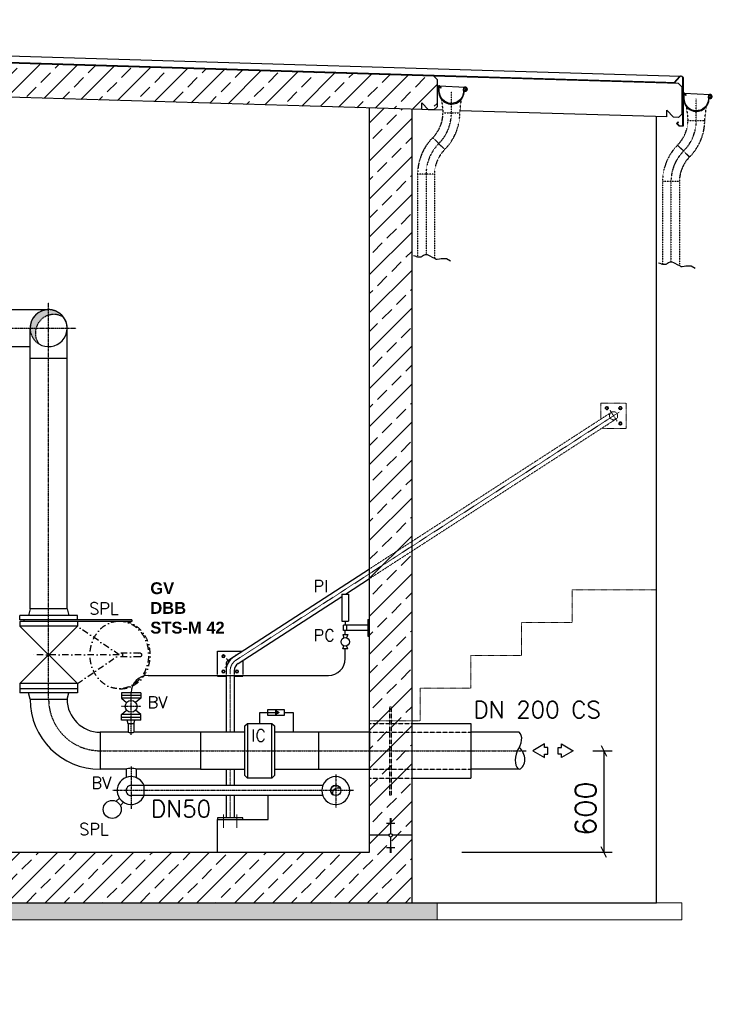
# Model space of a CAD drawing. Header units: millimetres. Extents: x -197187 to 231260338, y -45270 to 70505.
# Tile 26 of 85: x -29750 to -25649, y 2478 to 8303. Entities that reach past the tile are written whole.
import ezdxf
from ezdxf.enums import TextEntityAlignment as Align

# ---------------------------------------------------------------- set-up
doc = ezdxf.new("R2010")
doc.units = ezdxf.units.MM
doc.header["$LTSCALE"] = 0.5
for name, pattern in [('DASHDOT', [1, 0.5, -0.25, 0, -0.25]), ('HIDDEN', [0.375, 0.25, -0.125]), ('JIS_02_1.0', [2, 1, -1]), ('MITTE2', [28.575, 19.05, -3.175, 3.175, -3.175])]:
    doc.linetypes.add(name, pattern=pattern)
for name, color, linetype in [('21', 7, 'Continuous'), ('41', 7, 'Continuous'), ('42', 7, 'Continuous'), ('BEMAßUNG', 7, 'Continuous'), ('Beschriftung', 7, 'Continuous'), ('P-MU050ENTL', 7, 'Continuous'), ('P-MU150AUSL', 7, 'Continuous'), ('P-MU200AUSL', 7, 'Continuous'), ('P-MU200EINL', 7, 'Continuous')]:
    doc.layers.add(name, color=color, linetype=linetype)
doc.styles.add('ROMANS', font='ROMANS', dxfattribs={"height": 0.2})

msp = doc.modelspace()

# ---------------------------------------------------------------- hatches: boundary and pattern name
at = {"lineweight": 5}
h = msp.add_hatch(dxfattribs=at)
h.set_pattern_fill('ANSI33', color=256, scale=25)
h.set_pattern_definition([(45, (6099.8, -19317.34), (-112.2532, 112.2532), []), (45, (6212.05, -19317.34), (-112.2532, 112.2532), [79.375, -39.6875])])
h.paths.add_polyline_path([(-38328.524, 8280.693), (-38308.533, 8300.093), (-27299.064, 7969.809), (-27279.073, 7949.209), (-27279.073, 7788.471), (-27299.064, 7769.071), (-27329.005, 7769.969), (-27369.005, 7811.169), (-27369.005, 7771.169), (-38308.533, 8099.355), (-38328.524, 8119.955)])
h = msp.add_hatch(dxfattribs=at)
h.set_pattern_fill('ANSI33', color=256, scale=25)
h.set_pattern_definition([(45, (6100, -19369.34), (-112.2532, 112.2532), []), (45, (6212.25, -19369.34), (-112.2532, 112.2532), [79.375, -39.6875])])
h.paths.add_polyline_path([(-27429.005, 7772.969), (-27679.005, 7780.469), (-27679.005, 3378.469), (-33664.005, 3378.469), (-33664.005, 3348.469), (-33694.005, 3348.469), (-33694.005, 2878.469), (-34194.005, 2878.469), (-34194.005, 3378.469), (-37929.005, 3378.469), (-37929.005, 8087.969), (-38177.137, 8095.413), (-38179.005, 3078.469), (-34444.005, 3078.469), (-34444.005, 2578.469), (-33444.005, 2578.469), (-33444.005, 3078.469), (-27429.005, 3078.469)])
h = msp.add_hatch(color=256)
h.dxf.hatch_style = 1
h.paths.add_polyline_path([(-28213.244, 4205.073), (-28233.331, 4193.476), (-28233.331, 4216.669)])
at = {"layer": 'Beschriftung', "lineweight": 5}
h = msp.add_hatch(dxfattribs=at)
h.set_pattern_fill('BETON_UNBEWEHRT', color=256, scale=200, angle=90, pattern_type=2)
h.set_pattern_definition([(135, (-38179.005, 48240.51), (-35.35534, -35.35534), [25, -12.5])])
h.paths.add_polyline_path([(-34444.005, 3078.469), (-38329.005, 3078.469), (-38329.005, 2978.469), (-34444.005, 2978.469)])
h.paths.add_polyline_path([(-33444.005, 2578.469), (-34444.005, 2578.469), (-34444.005, 2478.469), (-33444.005, 2478.469)])
h.paths.add_polyline_path([(-27279.005, 3078.469), (-33444.005, 3078.469), (-33444.005, 2978.469), (-27279.005, 2978.469)])
at = {"layer": 'P-MU200EINL', "linetype": 'Continuous'}
h = msp.add_hatch(color=256, dxfattribs=at)
h.paths.add_polyline_path([(-29579.005, 6588.019), (-29579.005, 6554.785, -0.21320619), (-29490.43, 6542.933, 0.23986311)])
h.paths.add_polyline_path([(-29579.005, 6554.785), (-29579.005, 6588.019, 0.41421356), (-29688.555, 6478.469), (-29653.694, 6478.469, -0.26018096)])
h.paths.add_polyline_path([(-29636.559, 6385.255, -0.22747547), (-29653.694, 6478.469), (-29688.555, 6478.469, 0.26004884)])

# ---------------------------------------------------------------- linework, layer by layer
for p, q in [((-27299.064, 7969.809), (-38334.006, 8300.857)), ((-36956.831, 8303.209), (-25838.308, 7969.653)), ((-36918.863, 8265.241), (-25874.938, 7932.536)), ((-25924.087, 7931.061), (-36916.694, 8263.072)), ((-27369.005, 7771.169), (-38334.006, 8100.119)), ((-27279.073, 7949.209), (-27299.064, 7969.809)), ((-27279.073, 7949.209), (-27279.073, 7788.471)), ((-25829.073, 7905.709), (-25849.064, 7926.309)), ((-27266.625, 7912.795), (-27111.587, 7904.795)), ((-25829.073, 7905.709), (-25829.073, 7744.971)), ((-25816.625, 7869.295), (-25661.587, 7861.295)), ((-27369.005, 7771.169), (-27369.005, 7811.169)), ((-27369.005, 7811.169), (-27329.005, 7769.969)), ((-27299.064, 7769.071), (-27329.005, 7769.969)), ((-27299.064, 7769.071), (-27279.073, 7788.471)), ((-25919.005, 7727.669), (-25919.005, 7767.669)), ((-25919.005, 7767.669), (-25879.005, 7726.469)), ((-25849.064, 7725.571), (-25879.005, 7726.469)), ((-25849.064, 7725.571), (-25829.073, 7744.971)), ((-28517.119, 4512.489), (-27679.005, 5054.469)), ((-27820.548, 4905.419), (-27679.005, 4996.95)), ((-28457.006, 4493.843), (-27842.725, 4891.078)), ((-28528.155, 4451.857), (-28528.155, 4429.109)), ((-28479.855, 4451.857), (-28479.855, 4429.109)), ((-28528.155, 4418.029), (-28528.155, 4088.019)), ((-28479.855, 4418.029), (-28479.855, 4088.019)), ((-28329.005, 4140.469), (-28329.005, 4205.073)), ((-28329.005, 4205.073), (-28233.331, 4205.073)), ((-28185.042, 4205.073), (-28130.718, 4205.073)), ((-28130.718, 4205.073), (-28130.718, 4088.019)), ((-28528.155, 3868.919), (-28528.155, 3773.069)), ((-28479.855, 3868.919), (-28479.855, 3773.069)), ((-28528.155, 3712.769), (-28528.155, 3582.469)), ((-28479.855, 3712.769), (-28479.855, 3582.469)), ((-28279.005, 3572.469), (-28279.005, 3712.769)), ((-28579.005, 3378.469), (-28579.005, 3572.469)), ((-28579.005, 3572.469), (-28279.005, 3572.469)), ((-27559.005, 3578.122), (-27549.005, 3578.122)), ((-27559.005, 3574.602), (-27549.005, 3574.602)), ((-27559.005, 3571.082), (-27549.005, 3571.082)), ((-27559.005, 3567.563), (-27549.005, 3567.563)), ((-27559.005, 3564.043), (-27549.005, 3564.043)), ((-27559.005, 3560.523), (-27549.005, 3560.523)), ((-27559.005, 3557.003), (-27549.005, 3557.003)), ((-27559.005, 3553.483), (-27549.005, 3553.483)), ((-27554.005, 3578.469), (-27554.005, 3488.822)), ((-27579.005, 3549.963), (-27529.005, 3549.963)), ((-27564.358, 3478.469), (-27679.005, 3478.469)), ((-27554.005, 3468.116), (-27554.005, 3378.469)), ((-27429.005, 3478.469), (-27543.653, 3478.469)), ((-27579.005, 3406.975), (-27529.005, 3406.975)), ((-27559.005, 3403.455), (-27549.005, 3403.455)), ((-27559.005, 3399.935), (-27549.005, 3399.935)), ((-27559.005, 3396.415), (-27549.005, 3396.415)), ((-27559.005, 3392.895), (-27549.005, 3392.895)), ((-27559.005, 3389.375), (-27549.005, 3389.375)), ((-27559.005, 3385.856), (-27549.005, 3385.856)), ((-27559.005, 3382.336), (-27549.005, 3382.336)), ((-27559.005, 3378.816), (-27549.005, 3378.816))]:
    msp.add_line(p, q)
at = {"linetype": 'DASHDOT', "ltscale": 0.2}
for p, q in [((-27194.208, 7751.259), (-27194.208, 7879.221)), ((-25744.208, 7707.759), (-25744.208, 7835.721)), ((-27344.316, 7388.866), (-27344.316, 6914.021)), ((-25894.316, 7345.366), (-25894.316, 6870.521))]:
    msp.add_line(p, q, dxfattribs=at)
at = {"linetype": 'HIDDEN', "ltscale": 0.5}
for p, q in [((-27252.447, 7831.137), (-27244.208, 7751.259)), ((-27144.208, 7751.259), (-27135.232, 7832.044)), ((-27244.208, 7751.259), (-27144.208, 7751.259)), ((-25802.447, 7787.637), (-25794.208, 7707.759)), ((-25694.208, 7707.759), (-25685.232, 7788.544)), ((-25794.208, 7707.759), (-25694.208, 7707.759)), ((-27304.617, 7605.418), (-27233.906, 7534.707)), ((-25854.617, 7561.918), (-25783.906, 7491.207)), ((-27294.316, 7388.866), (-27394.316, 7388.866)), ((-27394.316, 7388.866), (-27394.316, 6901.137)), ((-27294.316, 7388.866), (-27294.316, 6892.61)), ((-25844.316, 7345.366), (-25944.316, 7345.366)), ((-25944.316, 7345.366), (-25944.316, 6857.637)), ((-25844.316, 7345.366), (-25844.316, 6849.11))]:
    msp.add_line(p, q, dxfattribs=at)
at = {"linetype": 'MITTE2', "lineweight": 18, "ltscale": 0.5}
for p, q in [((-26201.639, 5981.073), (-27679.005, 5025.709)), ((-27679.005, 5025.709), (-28470.12, 4514.122)), ((-28504.005, 4451.857), (-28504.005, 4429.109)), ((-28504.005, 4418.029), (-28504.005, 4088.019)), ((-28504.005, 3868.919), (-28504.005, 3773.069)), ((-28504.005, 3712.769), (-28504.005, 3582.469))]:
    msp.add_line(p, q, dxfattribs=at)
at = {"linetype": 'JIS_02_1.0', "lineweight": 5, "ltscale": 3}
for p, q in [((-27679.005, 5054.469), (-26247.119, 5980.422)), ((-26254.936, 5992.509), (-26213.075, 5927.776)), ((-27679.005, 4996.95), (-26220.891, 5939.863))]:
    msp.add_line(p, q, dxfattribs=at)
at = {"linetype": 'MITTE2', "lineweight": 18, "ltscale": 3}
for p, q in [((-28524.936, 4524.576), (-28512.414, 4505.213)), ((-28524.311, 4479.078), (-28536.372, 4471.279))]:
    msp.add_line(p, q, dxfattribs=at)
at = {"linetype": 'MITTE2', "lineweight": 18}
for p, q in [((-28544.005, 3600.646), (-28544.005, 3521.937)), ((-28464.005, 3600.646), (-28464.005, 3521.937))]:
    msp.add_line(p, q, dxfattribs=at)
at = {"lineweight": 5}
for p, q in [((-33444.005, 3078.469), (-27279.005, 3078.469)), ((-27279.005, 3078.469), (-27279.005, 2978.469)), ((-27279.005, 3078.469), (-25829.005, 3078.469)), ((-25829.005, 3078.469), (-25829.005, 2978.469)), ((-27279.005, 2978.469), (-33444.005, 2978.469)), ((-25829.005, 2978.469), (-27279.005, 2978.469))]:
    msp.add_line(p, q, dxfattribs=at)
for points in [[(-25858.214, 7689.86), (-25844.072, 7675.717), (-25824.072, 7675.717), (-25824.072, 7958.426, 0.67907867), (-25841.352, 7965.282), (-25874.05, 7930.561), (-25924.027, 7929.062), (-25924.087, 7931.061), (-25874.938, 7932.536), (-25842.808, 7966.653, -0.67907867), (-25822.072, 7958.426), (-25822.072, 7673.717), (-25844.901, 7673.717), (-25861.043, 7689.86), (-25852.557, 7698.345), (-25851.143, 7696.931)], [(-27270.708, 7879.221), (-27268.768, 7867.194, 1), (-27119.648, 7891.248, -2.6392636), (-27111.278, 7884.389), (-27111.574, 7884.402), (-27111.848, 7884.55), (-27111.926, 7884.692), (-27111.954, 7884.905), (-27111.807, 7885.207), (-27108.107, 7890.043), (-27110.067, 7891.815), (-27116.003, 7884.174), (-27116.212, 7883.624), (-27116.162, 7882.418), (-27116.056, 7881.84), (-27115.945, 7881.431), (-27115.583, 7880.971, 3.61839324), (-27123.678, 7890.598, -1), (-27264.738, 7867.844), (-27266.573, 7879.221), (-27266.573, 7905.375, -0.66817864), (-27264.25, 7906.337), (-27256.95, 7899.038), (-27254.064, 7901.924), (-27263.739, 7911.599, 0.66817864), (-27270.708, 7908.713)], [(-25820.708, 7835.721), (-25818.768, 7823.694, 1), (-25669.648, 7847.748, -2.6392636), (-25661.278, 7840.889), (-25661.574, 7840.902), (-25661.848, 7841.05), (-25661.926, 7841.192), (-25661.954, 7841.405), (-25661.807, 7841.707), (-25658.107, 7846.543), (-25660.067, 7848.315), (-25666.003, 7840.674), (-25666.212, 7840.124), (-25666.162, 7838.918), (-25666.056, 7838.34), (-25665.945, 7837.931), (-25665.583, 7837.471, 3.61839324), (-25673.678, 7847.098, -1), (-25814.738, 7824.344), (-25816.573, 7835.721), (-25816.573, 7861.875, -0.66817864), (-25814.25, 7862.837), (-25806.95, 7855.538), (-25804.064, 7858.424), (-25813.739, 7868.099, 0.66817864), (-25820.708, 7865.213)]]:
    msp.add_lwpolyline(points, format="xyb", close=True)
at = {"lineweight": 25}
for points in [[(-27418.814, 6909.104), (-27410.943, 6906.153), (-27405.04, 6904.186), (-27402.089, 6902.219), (-27395.202, 6901.236), (-27386.347, 6900.252), (-27372.573, 6901.236), (-27369.621, 6903.203), (-27365.686, 6906.153), (-27359.783, 6910.087), (-27346.993, 6914.021), (-27338.138, 6914.021), (-27329.283, 6910.087), (-27321.412, 6906.153), (-27307.638, 6899.269), (-27289.929, 6890.417), (-27285.009, 6887.466), (-27278.122, 6886.483), (-27265.332, 6889.433), (-27255.493, 6891.4), (-27246.639, 6891.4), (-27224.01, 6891.4), (-27200.397, 6877.631)], [(-25968.814, 6865.604), (-25960.943, 6862.653), (-25955.04, 6860.686), (-25952.089, 6858.719), (-25945.202, 6857.736), (-25936.347, 6856.752), (-25922.573, 6857.736), (-25919.621, 6859.703), (-25915.686, 6862.653), (-25909.783, 6866.587), (-25896.993, 6870.521), (-25888.138, 6870.521), (-25879.283, 6866.587), (-25871.412, 6862.653), (-25857.638, 6855.769), (-25839.929, 6846.917), (-25835.009, 6843.966), (-25828.122, 6842.983), (-25815.332, 6845.933), (-25805.493, 6847.9), (-25796.639, 6847.9), (-25774.01, 6847.9), (-25750.397, 6834.131)]]:
    msp.add_lwpolyline(points, dxfattribs=at)
at = {"linetype": 'JIS_02_1.0', "lineweight": 5, "ltscale": 3}
for points in [[(-26309.005, 5940.402), (-26309.005, 6035.143), (-26159.005, 6035.143), (-26159.005, 5885.143), (-26305.511, 5885.143)], [(-26268.56, 5909.038), (-26269.555, 5907.435), (-26271.116, 5907.385)], [(-27679.005, 4154.469), (-27379.005, 4154.469), (-27379.005, 4348.469), (-27079.005, 4348.469), (-27079.005, 4542.469), (-26779.005, 4542.469), (-26779.005, 4736.469), (-26479.005, 4736.469), (-26479.005, 4930.469), (-25979.005, 4930.469)]]:
    msp.add_lwpolyline(points, dxfattribs=at)
for points in [[(-26264.768, 6005.143), (-26269.555, 6012.85), (-26278.624, 6013.143), (-26283.243, 6005.143), (-26278.455, 5997.435), (-26269.386, 5997.143)], [(-26203.243, 6005.143), (-26198.455, 6012.85), (-26189.386, 6013.143), (-26184.768, 6005.143), (-26189.555, 5997.435), (-26198.624, 5997.143)], [(-26203.243, 5915.143), (-26198.455, 5907.435), (-26189.386, 5907.143), (-26184.768, 5915.143), (-26189.555, 5922.85), (-26198.624, 5923.143)]]:
    msp.add_lwpolyline(points, close=True, dxfattribs=at)
for points in [[(-28579.005, 4429.109), (-28579.005, 4567.209), (-28432.499, 4567.209)], [(-28429.005, 4511.95), (-28429.005, 4429.109)], [(-28528.155, 4417.209), (-28579.005, 4417.209), (-28579.005, 4418.029)], [(-28429.005, 4418.029), (-28429.005, 4417.209), (-28479.855, 4417.209)]]:
    msp.add_lwpolyline(points)
at = {"lineweight": 5}
for points in [[(-28534.768, 4537.209), (-28539.555, 4544.917), (-28548.624, 4545.209), (-28553.243, 4537.209), (-28548.455, 4529.502), (-28539.386, 4529.209)], [(-28534.768, 4447.209), (-28539.555, 4439.502), (-28548.624, 4439.209), (-28553.243, 4447.209), (-28548.455, 4454.917), (-28539.386, 4455.209)], [(-28473.243, 4447.209), (-28468.455, 4439.502), (-28459.386, 4439.209), (-28454.768, 4447.209), (-28459.555, 4454.917), (-28468.624, 4455.209)]]:
    msp.add_lwpolyline(points, close=True, dxfattribs=at)
msp.add_lwpolyline([(-28469.451, 4543.314), (-28468.455, 4544.917), (-28466.894, 4544.967)], dxfattribs=at)
for points in [[(-28185.042, 4186.971), (-28281.619, 4186.971), (-28281.619, 4223.174), (-28185.042, 4223.174)], [(-28213.244, 4205.073), (-28233.331, 4193.476), (-28233.331, 4216.669)], [(-28579.005, 3572.469), (-28429.005, 3572.469), (-28429.005, 3582.469), (-28579.005, 3582.469)]]:
    msp.add_lwpolyline(points, close=True)
at = {"linetype": 'JIS_02_1.0', "lineweight": 5, "ltscale": 3}
for centre, radius in [((-26274.005, 6005.143), 10), ((-26274.005, 6005.143), 5.25), ((-26194.005, 6005.143), 10), ((-26194.005, 6005.143), 5.25), ((-26234.005, 5960.143), 24.15), ((-26194.005, 5915.143), 10), ((-26194.005, 5915.143), 5.25)]:
    msp.add_circle(centre, radius, dxfattribs=at)
at = {"lineweight": 5}
for centre, radius in [((-28544.005, 4537.209), 10), ((-28544.005, 4537.209), 5.25), ((-28544.005, 4447.209), 10), ((-28544.005, 4447.209), 5.25), ((-28464.005, 4447.209), 10), ((-28464.005, 4447.209), 5.25)]:
    msp.add_circle(centre, radius, dxfattribs=at)
msp.add_circle((-27554.005, 3478.469), 10.353)
at = {"linetype": 'HIDDEN', "ltscale": 0.5}
for centre, radius, start, end in [((-27450.458, 7751.259), 206.25, 315, 0), ((-27450.458, 7751.259), 306.25, 315, 0), ((-26000.458, 7707.759), 206.25, 315, 0), ((-26000.458, 7707.759), 306.25, 315, 0), ((-27088.066, 7388.866), 306.25, 135, 180), ((-27088.066, 7388.866), 206.25, 135, 180), ((-25638.066, 7345.366), 306.25, 135, 180), ((-25638.066, 7345.366), 206.25, 135, 180)]:
    msp.add_arc(centre, radius, start, end, dxfattribs=at)
at = {"linetype": 'DASHDOT', "ltscale": 0.2}
for centre, start, end in [((-27450.458, 7751.259), 315, 0), ((-26000.458, 7707.759), 315, 0), ((-27088.066, 7388.866), 135, 180), ((-25638.066, 7345.366), 135, 180)]:
    msp.add_arc(centre, 256.25, start, end, dxfattribs=at)
at = {"linetype": 'JIS_02_1.0', "lineweight": 5, "ltscale": 3}
msp.add_arc((-26274.005, 5915.143), 10, 266.8229882, 338.9558163, dxfattribs=at)
at = {"lineweight": 5}
msp.add_arc((-28464.005, 4537.209), 10, 86.8229882, 158.9558163, dxfattribs=at)
for centre, radius, end in [((-28429.855, 4451.857), 98.3, 180), ((-28504.005, 4492.209), 24.15, 212.824649), ((-28429.855, 4451.857), 50, 180)]:
    msp.add_arc(centre, radius, 122.8894022, end)
at = {"linetype": 'MITTE2', "lineweight": 18, "ltscale": 0.5}
msp.add_arc((-28429.855, 4451.857), 74.15, 122.8894022, 180, dxfattribs=at)
at = {"layer": '21', "linetype": 'Continuous', "ltscale": 10}
for p, q in [((-27429.005, 7772.969), (-27429.005, 3078.469)), ((-27822.725, 4523.569), (-27822.725, 4580.419)), ((-27679.005, 4108.469), (-27679.005, 3918.469)), ((-33664.005, 3378.469), (-27679.005, 3378.469)), ((-32944.005, 3078.469), (-27429.005, 3078.469))]:
    msp.add_line(p, q, dxfattribs=at)
at = {"layer": '41', "linetype": 'Continuous', "ltscale": 10}
for p, q in [((-27679.005, 3378.469), (-27679.005, 7780.469)), ((-25979.005, 3078.469), (-25979.005, 7729.469)), ((-27842.725, 4905.419), (-27802.725, 4905.419)), ((-27842.725, 4905.419), (-27842.725, 4745.419)), ((-27802.725, 4905.419), (-27802.725, 4745.419)), ((-27842.725, 4745.419), (-27802.725, 4745.419)), ((-27832.725, 4690.419), (-27832.725, 4720.419)), ((-27689.005, 4720.419), (-27832.725, 4720.419)), ((-27822.725, 4745.419), (-27822.725, 4720.419)), ((-27812.725, 4690.419), (-27812.725, 4720.419)), ((-27689.005, 4755.419), (-27689.005, 4655.419)), ((-27689.005, 4755.419), (-27679.005, 4755.419)), ((-27837.725, 4665.419), (-27807.725, 4665.419)), ((-27837.725, 4665.419), (-27831.046, 4646.494)), ((-27837.725, 4665.419), (-27831.046, 4646.494)), ((-27689.005, 4690.419), (-27832.725, 4690.419)), ((-27822.725, 4665.419), (-27822.725, 4690.419)), ((-27807.725, 4665.419), (-27814.405, 4646.494)), ((-27689.005, 4655.419), (-27679.005, 4655.419)), ((-27837.725, 4580.419), (-27831.046, 4599.344)), ((-27807.725, 4580.419), (-27837.725, 4580.419)), ((-27807.725, 4580.419), (-27814.405, 4599.344)), ((-28990.505, 4423.569), (-28952.005, 4423.569)), ((-28952.005, 4423.569), (-27922.725, 4423.569)), ((-29033.005, 4322.019), (-29148.005, 4322.019)), ((-29148.005, 4322.019), (-29148.005, 4290.019)), ((-29033.005, 4322.019), (-29033.005, 4290.019)), ((-29033.005, 4306.019), (-29148.005, 4306.019)), ((-29033.005, 4290.019), (-29148.005, 4290.019)), ((-29148.005, 4290.019), (-29117.145, 4263.72)), ((-29033.005, 4290.019), (-29063.866, 4263.72)), ((-29148.005, 4192.019), (-29117.145, 4218.318)), ((-29033.005, 4192.019), (-29063.866, 4218.318)), ((-29033.005, 4192.019), (-29148.005, 4192.019)), ((-29148.005, 4160.019), (-29148.005, 4192.019)), ((-29033.005, 4176.019), (-29148.005, 4176.019)), ((-29033.005, 4160.019), (-29148.005, 4160.019)), ((-29107.355, 4138.019), (-29113.25, 4160.019)), ((-29073.655, 4138.019), (-29107.355, 4138.019)), ((-29107.355, 4138.019), (-29107.355, 4088.019)), ((-29073.655, 4138.019), (-29067.76, 4160.019)), ((-29073.655, 4138.019), (-29073.655, 4088.019)), ((-29033.005, 4160.019), (-29033.005, 4192.019)), ((-27429.005, 3078.469), (-25979.005, 3078.469))]:
    msp.add_line(p, q, dxfattribs=at)
at = {"layer": '41', "linetype": 'DASHDOT', "ltscale": 10}
for p, q in [((-29090.505, 4073.199), (-29090.505, 4322.019)), ((-29033.005, 4241.019), (-29148.005, 4241.019))]:
    msp.add_line(p, q, dxfattribs=at)
at = {"layer": '41', "linetype": 'Continuous', "ltscale": 10}
for centre, radius in [((-27822.725, 4622.919), 25), ((-29090.505, 4241.019), 35)]:
    msp.add_circle(centre, radius, dxfattribs=at)
for centre, start, end in [((-27922.725, 4523.569), 270, 0), ((-28990.505, 4323.569), 90, 180)]:
    msp.add_arc(centre, 100, start, end, dxfattribs=at)
at = {"layer": 'BEMAßUNG', "linetype": 'Continuous', "ltscale": 10}
for p, q in [((-26356.602, 3978.469), (-26243.299, 3978.469)), ((-26307.576, 4009.719), (-26276.326, 3947.219)), ((-26291.951, 3978.469), (-26291.951, 3378.469)), ((-27132.943, 3378.469), (-26243.299, 3378.469)), ((-26276.326, 3347.219), (-26307.576, 3409.719))]:
    msp.add_line(p, q, dxfattribs=at)
at = {"layer": 'P-MU050ENTL', "linetype": 'Continuous', "ltscale": 10}
for p, q in [((-29120.655, 3868.919), (-29120.655, 3819.712)), ((-29060.355, 3868.919), (-29060.355, 3819.712)), ((-27955.799, 3773.069), (-29090.505, 3773.069)), ((-29014.505, 3773.069), (-29014.505, 3712.769)), ((-29159.888, 3698.285), (-29178.853, 3679.32)), ((-29135.14, 3673.536), (-29154.105, 3654.571)), ((-27955.799, 3712.769), (-29090.505, 3712.769))]:
    msp.add_line(p, q, dxfattribs=at)
at = {"layer": 'P-MU050ENTL', "linetype": 'DASHDOT', "ltscale": 10}
for p, q in [((-29090.505, 3885.864), (-29090.505, 3634.05)), ((-27879.005, 3838.318), (-27879.005, 3642.317)), ((-27773.266, 3742.919), (-29199.374, 3742.919))]:
    msp.add_line(p, q, dxfattribs=at)
at = {"layer": 'P-MU050ENTL', "linetype": 'Continuous', "ltscale": 10}
msp.add_lwpolyline([(-27851.855, 3756.03, 1.37095256), (-27893.463, 3716.462, -0.72941984), (-27851.855, 3756.03)], format="xyb", dxfattribs=at)
for centre, radius in [((-27879.005, 3742.919), 30.15), ((-29202.228, 3631.196), 53.5)]:
    msp.add_circle(centre, radius, dxfattribs=at)
for centre, radius, start, end in [((-29090.505, 3742.919), 82.5, 90, 338.5644417), ((-29090.505, 3742.919), 82.5, 21.4355583, 90), ((-27879.005, 3742.919), 82.5, 90, 89.999427), ((-29090.505, 3742.919), 30.15, 89.9999167, 270.0000833), ((-29090.505, 3742.919), 30.15, 179.6599611, 182.5365722)]:
    msp.add_arc(centre, radius, start, end, dxfattribs=at)
at = {"layer": 'P-MU200AUSL', "linetype": 'HIDDEN', "ltscale": 10}
for p, q in [((-27559.005, 3716.519), (-27559.005, 4240.419)), ((-27559.005, 4240.419), (-27549.005, 4240.419)), ((-27549.005, 3716.519), (-27549.005, 4240.419)), ((-27679.005, 4140.419), (-27429.005, 4140.419)), ((-27679.005, 3816.519), (-27429.005, 3816.519)), ((-27559.005, 3716.519), (-27549.005, 3716.519))]:
    msp.add_line(p, q, dxfattribs=at)
at = {"layer": 'P-MU200AUSL', "ltscale": 100}
for p, q in [((-27429.005, 4140.419), (-27079.005, 4140.419)), ((-27079.005, 4140.419), (-27079.005, 3816.519)), ((-27429.005, 3816.519), (-27079.005, 3816.519))]:
    msp.add_line(p, q, dxfattribs=at)
at = {"layer": 'P-MU200EINL'}
for p, q in [((-25849.064, 7926.309), (-27299.064, 7969.809)), ((-27245.88, 7767.475), (-27369.005, 7771.169)), ((-25919.005, 7727.669), (-27142.75, 7764.381))]:
    msp.add_line(p, q, dxfattribs=at)
at = {"layer": 'P-MU200EINL', "linetype": 'Continuous', "ltscale": 10}
for p, q in [((-29884.005, 6588.019), (-29579.005, 6588.019)), ((-29688.555, 4817.469), (-29688.555, 6478.469)), ((-29469.455, 4817.469), (-29469.455, 6478.469)), ((-29884.005, 6368.919), (-29688.555, 6368.919)), ((-29688.555, 6300.469), (-29469.455, 6300.469)), ((-29409.005, 4779.469), (-29749.005, 4779.469)), ((-29749.005, 4752.469), (-29749.005, 4779.469)), ((-29688.555, 4817.469), (-29698.737, 4779.469)), ((-29469.455, 4817.469), (-29688.555, 4817.469)), ((-29469.455, 4817.469), (-29459.273, 4779.469)), ((-29409.005, 4752.469), (-29409.005, 4779.469)), ((-29086.505, 4752.469), (-29749.005, 4752.469)), ((-29749.005, 4742.469), (-29749.005, 4715.469)), ((-29086.505, 4742.469), (-29749.005, 4742.469)), ((-29726.505, 4752.469), (-29726.505, 4742.469)), ((-29409.005, 4742.469), (-29409.005, 4715.469)), ((-29086.505, 4752.469), (-29086.505, 4742.469)), ((-29409.005, 4715.469), (-29749.005, 4715.469)), ((-29749.005, 4715.469), (-29409.005, 4375.469)), ((-29409.005, 4715.469), (-29749.005, 4375.469)), ((-29409.005, 4375.469), (-29749.005, 4375.469)), ((-29749.005, 4375.469), (-29749.005, 4321.469)), ((-29409.005, 4375.469), (-29409.005, 4321.469)), ((-29409.005, 4345.469), (-29749.005, 4345.469)), ((-29409.005, 4321.469), (-29749.005, 4321.469)), ((-29688.555, 4283.469), (-29698.737, 4321.469)), ((-29469.455, 4283.469), (-29459.273, 4321.469)), ((-29688.555, 4283.469), (-29469.455, 4283.469)), ((-28401.505, 4140.469), (-28401.505, 3816.469)), ((-28256.505, 3816.469), (-28256.505, 4140.469)), ((-29274.005, 4088.019), (-29274.005, 3868.919)), ((-29107.355, 4088.019), (-29274.005, 4088.019)), ((-28679.005, 4088.019), (-29073.655, 4088.019)), ((-27679.005, 4088.019), (-27979.005, 4088.019)), ((-26792.602, 4088.019), (-27079.005, 4088.019)), ((-29120.655, 3868.919), (-29274.005, 3868.919)), ((-28679.005, 3868.919), (-29060.355, 3868.919)), ((-27979.005, 3868.919), (-27679.005, 3868.919)), ((-26792.602, 3868.919), (-27079.005, 3868.919))]:
    msp.add_line(p, q, dxfattribs=at)
at = {"layer": 'P-MU200EINL', "linetype": 'DASHDOT', "ltscale": 10}
for p, q in [((-29579.005, 4283.469), (-29579.005, 6629.75)), ((-30308.005, 6478.469), (-29415.967, 6478.469)), ((-29274.005, 3978.469), (-26750.147, 3978.469))]:
    msp.add_line(p, q, dxfattribs=at)
at = {"layer": 'P-MU200EINL', "linetype": 'DASHDOT', "ltscale": 150}
for p, q in [((-29160.637, 4745.469), (-29150.637, 4745.469)), ((-29160.637, 4545.469), (-29409.005, 4715.469)), ((-29160.637, 4545.469), (-29673.778, 4545.469)), ((-29409.005, 4375.469), (-29160.637, 4545.469)), ((-29150.637, 4556.961), (-29038.137, 4556.961)), ((-29038.137, 4533.977), (-29150.637, 4533.977)), ((-29150.637, 4345.469), (-29160.637, 4345.469))]:
    msp.add_line(p, q, dxfattribs=at)
at = {"layer": 'P-MU200EINL', "linetype": 'HIDDEN', "ltscale": 10}
for p, q in [((-27679.005, 4088.019), (-27079.005, 4088.019)), ((-27679.005, 3868.919), (-27079.005, 3868.919))]:
    msp.add_line(p, q, dxfattribs=at)
at = {"layer": 'P-MU200EINL', "linetype": 'DASHDOT', "ltscale": 10}
msp.add_lwpolyline([(-29636.559, 6385.255, -1.21591148), (-29490.43, 6542.933, 0.82242829), (-29636.559, 6385.255)], format="xyb", dxfattribs=at)
at = {"layer": 'P-MU200EINL', "linetype": 'Continuous', "ltscale": 10}
for points in [[(-28256.505, 3816.469), (-28401.505, 3816.469), (-28416.505, 3831.469), (-28416.505, 4125.469), (-28401.505, 4140.469), (-28256.505, 4140.469), (-28241.505, 4125.469), (-28241.505, 3831.469)], [(-26712.133, 3978.469), (-26642.851, 3938.469), (-26642.851, 3958.469), (-26622.851, 3958.469), (-26622.851, 3998.469), (-26642.851, 3998.469), (-26642.851, 4018.469), (-26712.133, 3978.469)], [(-26472.745, 3978.469), (-26542.027, 3938.469), (-26542.027, 3958.469), (-26562.027, 3958.469), (-26562.027, 3998.469), (-26542.027, 3998.469), (-26542.027, 4018.469), (-26472.745, 3978.469)]]:
    msp.add_lwpolyline(points, close=True, dxfattribs=at)
for points in [[(-28416.505, 4088.019), (-28679.005, 4088.019), (-28679.005, 3868.919), (-28416.505, 3868.919)], [(-28241.505, 3868.919), (-27979.005, 3868.919), (-27979.005, 4088.019), (-28241.505, 4088.019)]]:
    msp.add_lwpolyline(points, dxfattribs=at)
for centre, radius, start, end in [((-29579.005, 6478.469), 109.55, 0, 180), ((-29579.005, 6478.469), 109.55, 238.30735, 36.0467333), ((-29274.005, 4283.469), 414.55, 180, 270), ((-29274.005, 4283.469), 195.45, 180, 270)]:
    msp.add_arc(centre, radius, start, end, dxfattribs=at)
at = {"layer": 'P-MU200EINL', "linetype": 'DASHDOT', "ltscale": 10}
msp.add_arc((-29274.005, 4283.469), 305, 180, 270, dxfattribs=at)
at = {"layer": 'P-MU200EINL', "linetype": 'DASHDOT', "ltscale": 150}
for centre, major_axis in [((-29160.637, 4545.469), (0, 200)), ((-29150.637, 4545.469), (0, 11.492)), ((-29038.137, 4545.469), (0, 11.492))]:
    msp.add_ellipse(centre, major_axis=major_axis, ratio=0.8660254, dxfattribs=at)
msp.add_ellipse((-29150.637, 4545.469), major_axis=(0, 200), ratio=0.8660254, start_param=3.14159265, end_param=6.28318531, dxfattribs=at)
at = {"layer": 'P-MU200EINL', "linetype": 'Continuous', "ltscale": 10}
for centre, major_axis, ratio, start_param, end_param in [((-29090.505, 4088.019), (-16.85, 0), 0.1011454, 0, 3.14159265), ((-26868.281, 4002.607), (75.679, 85.412), 0.57500525, 4.9023319, 6.28318531), ((-26760.649, 3960.209), (-31.953, -91.29), 0.49419056, 4.71238898, 6.28318531), ((-26818.172, 3940.034), (25.853, -71.115), 0.73711504, 0, 2.23849084), ((-29090.505, 3868.919), (-30.15, 0), 0.18529353, 3.14159265, 6.28318531)]:
    msp.add_ellipse(centre, major_axis=major_axis, ratio=ratio, start_param=start_param, end_param=end_param, dxfattribs=at)

# ---------------------------------------------------------------- texts
at = {"layer": '42', "linetype": 'Continuous', "ltscale": 10, "style": 'ROMANS'}
for s, p in [('PI', (-28010.702, 4917.103)), ('PC', (-28010.652, 4626.533)), ('BV', (-28993.302, 4230.249))]:
    msp.add_text(s, height=70, dxfattribs=at).set_placement(p)
at = {"layer": 'BEMAßUNG', "linetype": 'Continuous', "ltscale": 10, "style": 'ROMANS'}
msp.add_text('600', height=125, rotation=90, dxfattribs=at).set_placement((-26399.283, 3475.12), align=Align.MIDDLE_LEFT)
at = {"layer": 'P-MU050ENTL', "linetype": 'Continuous', "ltscale": 10, "style": 'ROMANS'}
for s, p in [('BV', (-29325.308, 3753.621)), ('SPL', (-29398.012, 3479.58))]:
    msp.add_text(s, height=70, dxfattribs=at).set_placement(p)
at = {"layer": 'P-MU150AUSL', "linetype": 'Continuous', "ltscale": 10, "style": 'ROMANS'}
for s, p in [('DN 200 CS', (-27063.429, 4171.46)), ('DN50', (-28972.509, 3585.159))]:
    msp.add_text(s, height=100, dxfattribs=at).set_placement(p)
at = {"layer": 'P-MU200AUSL', "ltscale": 100, "style": 'ROMANS'}
msp.add_text('IC', height=70, dxfattribs=at).set_placement((-28379.166, 4033.725))
at = {"layer": 'P-MU200EINL', "linetype": 'Continuous', "ltscale": 10, "style": 'ROMANS'}
msp.add_text('SPL', height=70, dxfattribs=at).set_placement((-29339.082, 4784.961))
at = {"layer": 'P-MU200EINL', "linetype": 'Continuous', "ltscale": 10, "insert": (-28976.867, 4975.015), "char_height": 70, "width": 491.56785, "attachment_point": 1, "style": 'ROMANS'}
msp.add_mtext('{\\fArial|b1|i0|c0|p34;GV\\PDBB\\PSTS-M 42}', dxfattribs=at)

doc.saveas('drawing.dxf')
